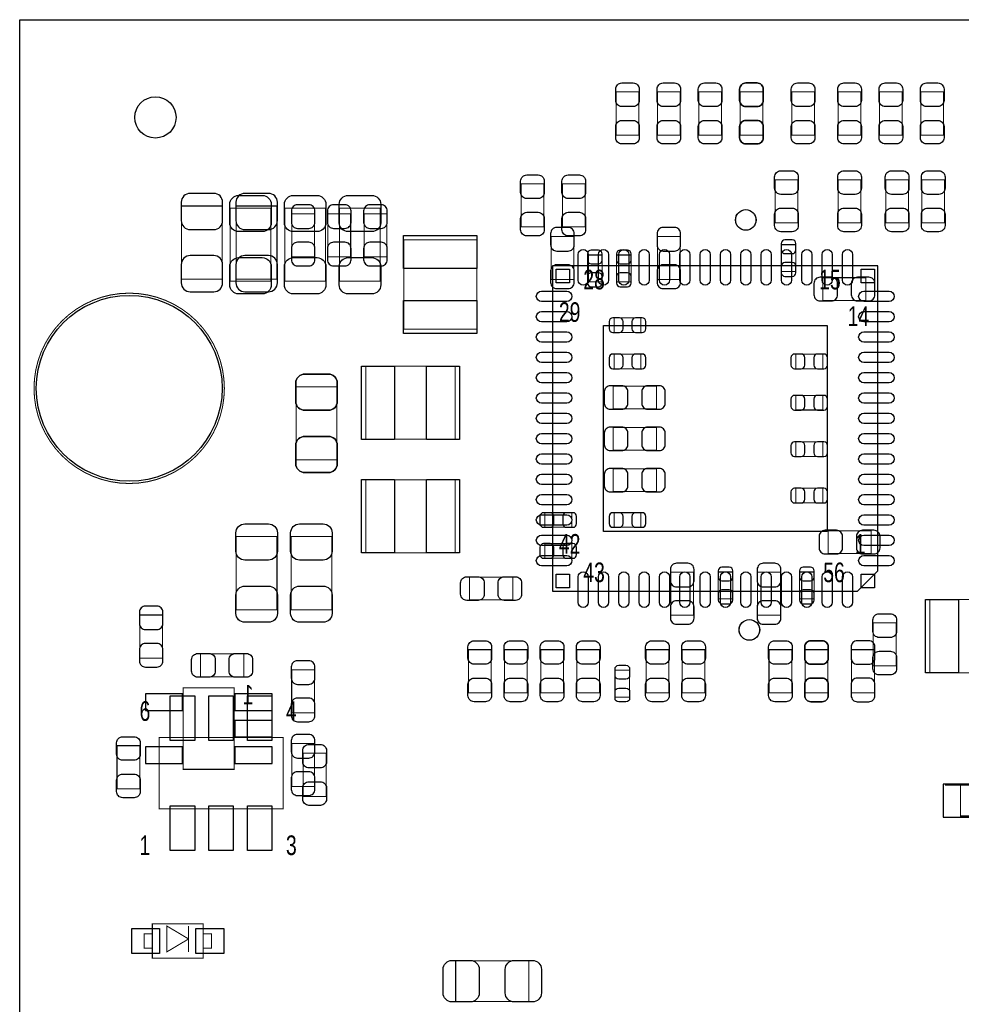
# Model space of a CAD drawing. Extents: x 0 to 2662, y -3 to 2035.
# Tile 2 of 8: x 0 to 912, y 1082 to 2035. Entities that reach past the tile are written whole.
import ezdxf

# ---------------------------------------------------------------- set-up
doc = ezdxf.new("R2010")
doc.units = 0
for name, color, linetype in [('BG_OUTLINE', 3, 'CONTINUOUS'), ('PG_ASSEMBLY_BOTTOM', 43, 'CONTINUOUS'), ('PG_ASSEMBLY_TOP', 253, 'CONTINUOUS'), ('PIN_BOTTOM', 211, 'CONTINUOUS'), ('PIN_TOP', 173, 'CONTINUOUS')]:
    doc.layers.add(name, color=color, linetype=linetype)

msp = doc.modelspace()

# ---------------------------------------------------------------- linework, layer by layer
at = {"layer": 'BG_OUTLINE'}
msp.add_lwpolyline([(2661.4, 866.1, 0.414214), (2582.7, 787.4, 0.414214), (2661.4, 708.7), (2661.4, 0), (659.4, 0), (659.4, 137.8, 0.414214), (639.8, 157.5, 0.414214), (620.1, 137.8), (620.1, 0), (0, 0), (0, 708.7, 0.414214), (78.7, 787.4, 0.414214), (0, 866.1), (0, 2035), (2661.4, 2035)], format="xyb", close=True, dxfattribs=at)
at = {"layer": 'PG_ASSEMBLY_BOTTOM', "const_width": 1}
for points in [[(697.38, 1923.33), (719.42, 1923.33), (719.42, 1965.07), (697.38, 1965.07), (697.38, 1923.33)], [(196.09, 1854.63), (156.71, 1854.63), (156.71, 1783.77), (196.09, 1783.77), (196.09, 1854.63)], [(249.09, 1854.63), (209.71, 1854.63), (209.71, 1783.77), (249.09, 1783.77), (249.09, 1854.63)], [(285.42, 1847.07), (263.38, 1847.07), (263.38, 1805.33), (285.42, 1805.33), (285.42, 1847.07)], [(320.42, 1847.07), (298.38, 1847.07), (298.38, 1805.33), (320.42, 1805.33), (320.42, 1847.07)], [(355.42, 1847.07), (333.38, 1847.07), (333.38, 1805.33), (355.42, 1805.33), (355.42, 1847.07)], [(514.38, 1783.44), (536.42, 1783.44), (536.42, 1825.18), (514.38, 1825.18), (514.38, 1783.44)], [(639.42, 1825.18), (617.38, 1825.18), (617.38, 1783.44), (639.42, 1783.44), (639.42, 1825.18)], [(751.49, 1817.17), (737.31, 1817.17), (737.31, 1791.19), (751.49, 1791.19), (751.49, 1817.17)], [(563.91, 1807.19), (549.73, 1807.19), (549.73, 1781.21), (563.91, 1781.21), (563.91, 1807.19)], [(591.91, 1807.19), (577.73, 1807.19), (577.73, 1781.21), (591.91, 1781.21), (591.91, 1807.19)], [(819.27, 1763.18), (819.27, 1785.22), (777.53, 1785.22), (777.53, 1763.18), (819.27, 1763.18)], [(575.41, 1746.29), (575.41, 1732.11), (601.39, 1732.11), (601.39, 1746.29), (575.41, 1746.29)], [(575.41, 1711.29), (575.41, 1697.11), (601.39, 1697.11), (601.39, 1711.29), (575.41, 1711.29)], [(777.39, 1697.11), (777.39, 1711.29), (751.41, 1711.29), (751.41, 1697.11), (777.39, 1697.11)], [(307.09, 1679.63), (267.71, 1679.63), (267.71, 1608.77), (307.09, 1608.77), (307.09, 1679.63)], [(574.62, 1680.22), (574.62, 1658.18), (616.36, 1658.18), (616.36, 1680.22), (574.62, 1680.22)], [(777.39, 1657.11), (777.39, 1671.29), (751.41, 1671.29), (751.41, 1657.11), (777.39, 1657.11)], [(574.62, 1640.22), (574.62, 1618.18), (616.36, 1618.18), (616.36, 1640.22), (574.62, 1640.22)], [(777.39, 1612.11), (777.39, 1626.29), (751.41, 1626.29), (751.41, 1612.11), (777.39, 1612.11)], [(574.62, 1600.22), (574.62, 1578.18), (616.36, 1578.18), (616.36, 1600.22), (574.62, 1600.22)], [(777.39, 1567.11), (777.39, 1581.29), (751.41, 1581.29), (751.41, 1567.11), (777.39, 1567.11)], [(508.41, 1557.71), (508.41, 1543.53), (534.39, 1543.53), (534.39, 1557.71), (508.41, 1557.71)], [(575.41, 1557.71), (575.41, 1543.53), (601.39, 1543.53), (601.39, 1557.71), (575.41, 1557.71)], [(824.27, 1518.18), (824.27, 1540.22), (782.53, 1540.22), (782.53, 1518.18), (824.27, 1518.18)], [(508.41, 1527.71), (508.41, 1513.53), (534.39, 1513.53), (534.39, 1527.71), (508.41, 1527.71)], [(630.38, 1458.33), (652.42, 1458.33), (652.42, 1500.07), (630.38, 1500.07), (630.38, 1458.33)], [(676.31, 1474.3), (690.49, 1474.3), (690.49, 1500.28), (676.31, 1500.28), (676.31, 1474.3)], [(714.38, 1458.33), (736.42, 1458.33), (736.42, 1500.07), (714.38, 1500.07), (714.38, 1458.33)], [(754.89, 1474.3), (769.07, 1474.3), (769.07, 1500.28), (754.89, 1500.28), (754.89, 1474.3)], [(138.31, 1458.63), (116.27, 1458.63), (116.27, 1416.89), (138.31, 1416.89), (138.31, 1458.63)], [(760.38, 1383.33), (782.42, 1383.33), (782.42, 1425.07), (760.38, 1425.07), (760.38, 1383.33)], [(805.38, 1383.33), (827.42, 1383.33), (827.42, 1425.07), (805.38, 1425.07), (805.38, 1383.33)], [(263.28, 1363.93), (285.32, 1363.93), (285.32, 1405.67), (263.28, 1405.67), (263.28, 1363.93)], [(207.6, 1309.2), (207.6, 1388), (158.4, 1388), (158.4, 1309.2), (207.6, 1309.2)], [(285.37, 1334.32), (263.33, 1334.32), (263.33, 1292.58), (285.37, 1292.58), (285.37, 1334.32)], [(895.72, 1293.96), (970.52, 1293.96), (970.52, 1264.04), (910.68, 1264.04), (910.68, 1293.96)]]:
    msp.add_lwpolyline(points, dxfattribs=at)
at = {"layer": 'PG_ASSEMBLY_TOP', "const_width": 1}
for points in [[(599.42, 1923.33), (577.38, 1923.33), (577.38, 1965.07), (599.42, 1965.07), (599.42, 1923.33)], [(639.42, 1923.33), (617.38, 1923.33), (617.38, 1965.07), (639.42, 1965.07), (639.42, 1923.33)], [(679.42, 1923.33), (657.38, 1923.33), (657.38, 1965.07), (679.42, 1965.07), (679.42, 1923.33)], [(719.42, 1923.33), (697.38, 1923.33), (697.38, 1965.07), (719.42, 1965.07), (719.42, 1923.33)], [(769.42, 1923.33), (747.38, 1923.33), (747.38, 1965.07), (769.42, 1965.07), (769.42, 1923.33)], [(814.42, 1923.33), (792.38, 1923.33), (792.38, 1965.07), (814.42, 1965.07), (814.42, 1923.33)], [(832.38, 1965.07), (854.42, 1965.07), (854.42, 1923.33), (832.38, 1923.33), (832.38, 1965.07)], [(894.42, 1923.33), (872.38, 1923.33), (872.38, 1965.07), (894.42, 1965.07), (894.42, 1923.33)], [(753.32, 1838.33), (731.28, 1838.33), (731.28, 1880.07), (753.32, 1880.07), (753.32, 1838.33)], [(814.42, 1838.33), (792.38, 1838.33), (792.38, 1880.07), (814.42, 1880.07), (814.42, 1838.33)], [(860.42, 1838.33), (838.38, 1838.33), (838.38, 1880.07), (860.42, 1880.07), (860.42, 1838.33)], [(873.38, 1880.07), (895.42, 1880.07), (895.42, 1838.33), (873.38, 1838.33), (873.38, 1880.07)], [(485.38, 1876.07), (507.42, 1876.07), (507.42, 1834.33), (485.38, 1834.33), (485.38, 1876.07)], [(547.42, 1834.33), (525.38, 1834.33), (525.38, 1876.07), (547.42, 1876.07), (547.42, 1834.33)], [(203.71, 1852.63), (243.09, 1852.63), (243.09, 1781.77), (203.71, 1781.77), (203.71, 1852.63)], [(256.71, 1852.63), (296.09, 1852.63), (296.09, 1781.77), (256.71, 1781.77), (256.71, 1852.63)], [(309.71, 1852.63), (349.09, 1852.63), (349.09, 1781.77), (309.71, 1781.77), (309.71, 1852.63)], [(371.77, 1821.91), (371.77, 1735.29), (442.63, 1735.29), (442.63, 1821.91), (371.77, 1821.91)], [(335.09, 1628.77), (421.71, 1628.77), (421.71, 1699.63), (335.09, 1699.63), (335.09, 1628.77)], [(267.71, 1679.63), (307.09, 1679.63), (307.09, 1608.77), (267.71, 1608.77), (267.71, 1679.63)], [(335.09, 1518.77), (421.71, 1518.77), (421.71, 1589.63), (335.09, 1589.63), (335.09, 1518.77)], [(209.71, 1534.63), (249.09, 1534.63), (249.09, 1463.77), (209.71, 1463.77), (209.71, 1534.63)], [(262.71, 1534.63), (302.09, 1534.63), (302.09, 1463.77), (262.71, 1463.77), (262.71, 1534.63)], [(435.53, 1473.18), (435.53, 1495.22), (477.27, 1495.22), (477.27, 1473.18), (435.53, 1473.18)], [(967.71, 1473.63), (881.09, 1473.63), (881.09, 1402.77), (967.71, 1402.77), (967.71, 1473.63)], [(848.42, 1409.33), (826.38, 1409.33), (826.38, 1451.07), (848.42, 1451.07), (848.42, 1409.33)], [(216.86, 1420.92), (216.86, 1398.88), (175.12, 1398.88), (175.12, 1420.92), (216.86, 1420.92)], [(434.38, 1425.07), (456.42, 1425.07), (456.42, 1383.33), (434.38, 1383.33), (434.38, 1425.07)], [(491.42, 1383.33), (469.38, 1383.33), (469.38, 1425.07), (491.42, 1425.07), (491.42, 1383.33)], [(526.42, 1383.33), (504.38, 1383.33), (504.38, 1425.07), (526.42, 1425.07), (526.42, 1383.33)], [(561.42, 1383.33), (539.38, 1383.33), (539.38, 1425.07), (561.42, 1425.07), (561.42, 1383.33)], [(606.38, 1425.07), (628.42, 1425.07), (628.42, 1383.33), (606.38, 1383.33), (606.38, 1425.07)], [(641.38, 1425.07), (663.42, 1425.07), (663.42, 1383.33), (641.38, 1383.33), (641.38, 1425.07)], [(725.38, 1425.07), (747.42, 1425.07), (747.42, 1383.33), (725.38, 1383.33), (725.38, 1425.07)], [(782.42, 1383.33), (760.38, 1383.33), (760.38, 1425.07), (782.42, 1425.07), (782.42, 1383.33)], [(576.31, 1405.19), (590.49, 1405.19), (590.49, 1379.21), (576.31, 1379.21), (576.31, 1405.19)], [(134.94, 1271.04), (255.02, 1271.04), (255.02, 1339.94), (134.94, 1339.94), (134.94, 1271.04)], [(94.19, 1332.12), (116.23, 1332.12), (116.23, 1290.38), (94.19, 1290.38), (94.19, 1332.12)], [(296.57, 1283.01), (274.53, 1283.01), (274.53, 1324.75), (296.57, 1324.75), (296.57, 1283.01)], [(128.4, 1159.75), (177.6, 1159.75), (177.6, 1126.25), (128.4, 1126.25), (128.4, 1159.75)], [(163.5, 1157.5), (163.5, 1145), (142.5, 1157.5), (142.5, 1132.5), (163.5, 1145), (163.5, 1132.5)], [(128.4, 1149.9), (120.4, 1149.9), (120.4, 1136.1), (128.4, 1136.1)], [(177.6, 1149.9), (185.6, 1149.9), (185.6, 1136.1), (177.6, 1136.1)], [(492.93, 1123.79), (492.93, 1084.41), (422.07, 1084.41), (422.07, 1123.79), (492.93, 1123.79)]]:
    msp.add_lwpolyline(points, dxfattribs=at)
for points in [[(712.77, 1841.09, 1), (693.09, 1841.09, 1), (712.77, 1841.09)], [(198.14, 1678.1, 1), (13.86, 1678.1, 1), (198.14, 1678.1)], [(716.24, 1444.2, 1), (696.56, 1444.2, 1), (716.24, 1444.2)]]:
    msp.add_lwpolyline(points, format="xyb", dxfattribs=at)
at = {"layer": 'PG_ASSEMBLY_TOP'}
msp.add_lwpolyline([(830.88, 1796.68), (515.92, 1796.68), (515.92, 1481.72), (811.2, 1481.72), (830.88, 1501.4), (830.88, 1796.68)], dxfattribs=at)
at = {"layer": 'PIN_BOTTOM'}
for points in [[(696.98, 1967.82), (696.98, 1956.8, 0.414846), (702.89, 1950.89), (713.91, 1950.89, 0.414846), (719.82, 1956.8), (719.82, 1967.82, 0.414846), (713.91, 1973.73), (702.89, 1973.73, 0.414846)], [(719.82, 1920.58), (719.82, 1931.6, 0.414846), (713.91, 1937.51), (702.89, 1937.51, 0.414846), (696.98, 1931.6), (696.98, 1920.58, 0.414846), (702.89, 1914.67), (713.91, 1914.67, 0.414846)], [(156.32, 1858.18), (156.32, 1840.46, 0.414414), (164.98, 1831.8), (187.82, 1831.8, 0.414414), (196.48, 1840.46), (196.48, 1858.18, 0.414414), (187.82, 1866.84), (164.98, 1866.84, 0.414414)], [(209.32, 1858.18), (209.32, 1840.46, 0.414414), (217.98, 1831.8), (240.82, 1831.8, 0.414414), (249.48, 1840.46), (249.48, 1858.18, 0.414414), (240.82, 1866.84), (217.98, 1866.84, 0.414414)], [(262.98, 1849.82), (262.98, 1838.8, 0.414846), (268.89, 1832.89), (279.91, 1832.89, 0.414846), (285.82, 1838.8), (285.82, 1849.82, 0.414846), (279.91, 1855.73), (268.89, 1855.73, 0.414846)], [(297.98, 1849.82), (297.98, 1838.8, 0.414846), (303.89, 1832.89), (314.91, 1832.89, 0.414846), (320.82, 1838.8), (320.82, 1849.82, 0.414846), (314.91, 1855.73), (303.89, 1855.73, 0.414846)], [(332.98, 1849.82), (332.98, 1838.8, 0.414846), (338.89, 1832.89), (349.91, 1832.89, 0.414846), (355.82, 1838.8), (355.82, 1849.82, 0.414846), (349.91, 1855.73), (338.89, 1855.73, 0.414846)], [(513.98, 1827.93), (513.98, 1816.91, 0.414846), (519.89, 1811), (530.91, 1811, 0.414846), (536.82, 1816.91), (536.82, 1827.93, 0.414846), (530.91, 1833.84), (519.89, 1833.84, 0.414846)], [(616.98, 1827.93), (616.98, 1816.91, 0.414846), (622.89, 1811), (633.91, 1811, 0.414846), (639.82, 1816.91), (639.82, 1827.93, 0.414846), (633.91, 1833.84), (622.89, 1833.84, 0.414846)], [(737.31, 1818.35), (737.31, 1812.05, 0.413587), (740.86, 1808.51), (747.94, 1808.51, 0.413587), (751.49, 1812.05), (751.49, 1818.35, 0.413587), (747.94, 1821.89), (740.86, 1821.89, 0.413587)], [(285.82, 1802.58), (285.82, 1813.6, 0.414846), (279.91, 1819.51), (268.89, 1819.51, 0.414846), (262.98, 1813.6), (262.98, 1802.58, 0.414846), (268.89, 1796.67), (279.91, 1796.67, 0.414846)], [(320.82, 1802.58), (320.82, 1813.6, 0.414846), (314.91, 1819.51), (303.89, 1819.51, 0.414846), (297.98, 1813.6), (297.98, 1802.58, 0.414846), (303.89, 1796.67), (314.91, 1796.67, 0.414846)], [(355.82, 1802.58), (355.82, 1813.6, 0.414846), (349.91, 1819.51), (338.89, 1819.51, 0.414846), (332.98, 1813.6), (332.98, 1802.58, 0.414846), (338.89, 1796.67), (349.91, 1796.67, 0.414846)], [(549.73, 1808.37), (549.73, 1802.07, 0.413587), (553.28, 1798.53), (560.36, 1798.53, 0.413587), (563.91, 1802.07), (563.91, 1808.37, 0.413587), (560.36, 1811.91), (553.28, 1811.91, 0.413587)], [(577.73, 1808.37), (577.73, 1802.07, 0.413587), (581.28, 1798.53), (588.36, 1798.53, 0.413587), (591.91, 1802.07), (591.91, 1808.37, 0.413587), (588.36, 1811.91), (581.28, 1811.91, 0.413587)], [(196.48, 1780.22), (196.48, 1797.94, 0.414414), (187.82, 1806.6), (164.98, 1806.6, 0.414414), (156.32, 1797.94), (156.32, 1780.22, 0.414414), (164.98, 1771.56), (187.82, 1771.56, 0.414414)], [(249.48, 1780.22), (249.48, 1797.94, 0.414414), (240.82, 1806.6), (217.98, 1806.6, 0.414414), (209.32, 1797.94), (209.32, 1780.22, 0.414414), (217.98, 1771.56), (240.82, 1771.56, 0.414414)], [(536.82, 1780.69), (536.82, 1791.71, 0.414846), (530.91, 1797.62), (519.89, 1797.62, 0.414846), (513.98, 1791.71), (513.98, 1780.69, 0.414846), (519.89, 1774.78), (530.91, 1774.78, 0.414846)], [(639.82, 1780.69), (639.82, 1791.71, 0.414846), (633.91, 1797.62), (622.89, 1797.62, 0.414846), (616.98, 1791.71), (616.98, 1780.69, 0.414846), (622.89, 1774.78), (633.91, 1774.78, 0.414846)], [(751.49, 1790.01), (751.49, 1796.31, 0.413587), (747.94, 1799.85), (740.86, 1799.85, 0.413587), (737.31, 1796.31), (737.31, 1790.01, 0.413587), (740.86, 1786.47), (747.94, 1786.47, 0.413587)], [(563.91, 1780.03), (563.91, 1786.33, 0.413587), (560.36, 1789.87), (553.28, 1789.87, 0.413587), (549.73, 1786.33), (549.73, 1780.03, 0.413587), (553.28, 1776.49), (560.36, 1776.49, 0.413587)], [(591.91, 1780.03), (591.91, 1786.33, 0.413587), (588.36, 1789.87), (581.28, 1789.87, 0.413587), (577.73, 1786.33), (577.73, 1780.03, 0.413587), (581.28, 1776.49), (588.36, 1776.49, 0.413587)], [(774.78, 1762.78), (785.8, 1762.78, 0.414846), (791.71, 1768.69), (791.71, 1779.71, 0.414846), (785.8, 1785.62), (774.78, 1785.62, 0.414846), (768.87, 1779.71), (768.87, 1768.69, 0.414846)], [(822.02, 1785.62), (811, 1785.62, 0.414846), (805.09, 1779.71), (805.09, 1768.69, 0.414846), (811, 1762.78), (822.02, 1762.78, 0.414846), (827.93, 1768.69), (827.93, 1779.71, 0.414846)], [(574.23, 1732.11), (580.53, 1732.11, 0.413587), (584.07, 1735.66), (584.07, 1742.74, 0.413587), (580.53, 1746.29), (574.23, 1746.29, 0.413587), (570.69, 1742.74), (570.69, 1735.66, 0.413587)], [(602.57, 1746.29), (596.27, 1746.29, 0.413587), (592.73, 1742.74), (592.73, 1735.66, 0.413587), (596.27, 1732.11), (602.57, 1732.11, 0.413587), (606.11, 1735.66), (606.11, 1742.74, 0.413587)], [(574.23, 1697.11), (580.53, 1697.11, 0.413587), (584.07, 1700.66), (584.07, 1707.74, 0.413587), (580.53, 1711.29), (574.23, 1711.29, 0.413587), (570.69, 1707.74), (570.69, 1700.66, 0.413587)], [(602.57, 1711.29), (596.27, 1711.29, 0.413587), (592.73, 1707.74), (592.73, 1700.66, 0.413587), (596.27, 1697.11), (602.57, 1697.11, 0.413587), (606.11, 1700.66), (606.11, 1707.74, 0.413587)], [(750.23, 1697.11), (756.53, 1697.11, 0.413587), (760.07, 1700.66), (760.07, 1707.74, 0.413587), (756.53, 1711.29), (750.23, 1711.29, 0.413587), (746.69, 1707.74), (746.69, 1700.66, 0.413587)], [(778.57, 1711.29), (772.27, 1711.29, 0.413587), (768.73, 1707.74), (768.73, 1700.66, 0.413587), (772.27, 1697.11), (778.57, 1697.11, 0.413587), (782.11, 1700.66), (782.11, 1707.74, 0.413587)], [(267.32, 1683.18), (267.32, 1665.46, 0.414414), (275.98, 1656.8), (298.82, 1656.8, 0.414414), (307.48, 1665.46), (307.48, 1683.18, 0.414414), (298.82, 1691.84), (275.98, 1691.84, 0.414414)], [(571.87, 1657.78), (582.89, 1657.78, 0.414846), (588.8, 1663.69), (588.8, 1674.71, 0.414846), (582.89, 1680.62), (571.87, 1680.62, 0.414846), (565.96, 1674.71), (565.96, 1663.69, 0.414846)], [(619.11, 1680.62), (608.09, 1680.62, 0.414846), (602.18, 1674.71), (602.18, 1663.69, 0.414846), (608.09, 1657.78), (619.11, 1657.78, 0.414846), (625.02, 1663.69), (625.02, 1674.71, 0.414846)], [(750.23, 1657.11), (756.53, 1657.11, 0.413587), (760.07, 1660.66), (760.07, 1667.74, 0.413587), (756.53, 1671.29), (750.23, 1671.29, 0.413587), (746.69, 1667.74), (746.69, 1660.66, 0.413587)], [(778.57, 1671.29), (772.27, 1671.29, 0.413587), (768.73, 1667.74), (768.73, 1660.66, 0.413587), (772.27, 1657.11), (778.57, 1657.11, 0.413587), (782.11, 1660.66), (782.11, 1667.74, 0.413587)], [(571.87, 1617.78), (582.89, 1617.78, 0.414846), (588.8, 1623.69), (588.8, 1634.71, 0.414846), (582.89, 1640.62), (571.87, 1640.62, 0.414846), (565.96, 1634.71), (565.96, 1623.69, 0.414846)], [(619.11, 1640.62), (608.09, 1640.62, 0.414846), (602.18, 1634.71), (602.18, 1623.69, 0.414846), (608.09, 1617.78), (619.11, 1617.78, 0.414846), (625.02, 1623.69), (625.02, 1634.71, 0.414846)], [(307.48, 1605.22), (307.48, 1622.94, 0.414414), (298.82, 1631.6), (275.98, 1631.6, 0.414414), (267.32, 1622.94), (267.32, 1605.22, 0.414414), (275.98, 1596.56), (298.82, 1596.56, 0.414414)], [(750.23, 1612.11), (756.53, 1612.11, 0.413587), (760.07, 1615.66), (760.07, 1622.74, 0.413587), (756.53, 1626.29), (750.23, 1626.29, 0.413587), (746.69, 1622.74), (746.69, 1615.66, 0.413587)], [(778.57, 1626.29), (772.27, 1626.29, 0.413587), (768.73, 1622.74), (768.73, 1615.66, 0.413587), (772.27, 1612.11), (778.57, 1612.11, 0.413587), (782.11, 1615.66), (782.11, 1622.74, 0.413587)], [(571.87, 1577.78), (582.89, 1577.78, 0.414846), (588.8, 1583.69), (588.8, 1594.71, 0.414846), (582.89, 1600.62), (571.87, 1600.62, 0.414846), (565.96, 1594.71), (565.96, 1583.69, 0.414846)], [(619.11, 1600.62), (608.09, 1600.62, 0.414846), (602.18, 1594.71), (602.18, 1583.69, 0.414846), (608.09, 1577.78), (619.11, 1577.78, 0.414846), (625.02, 1583.69), (625.02, 1594.71, 0.414846)], [(750.23, 1567.11), (756.53, 1567.11, 0.413587), (760.07, 1570.66), (760.07, 1577.74, 0.413587), (756.53, 1581.29), (750.23, 1581.29, 0.413587), (746.69, 1577.74), (746.69, 1570.66, 0.413587)], [(778.57, 1581.29), (772.27, 1581.29, 0.413587), (768.73, 1577.74), (768.73, 1570.66, 0.413587), (772.27, 1567.11), (778.57, 1567.11, 0.413587), (782.11, 1570.66), (782.11, 1577.74, 0.413587)], [(507.23, 1543.53), (513.53, 1543.53, 0.413587), (517.07, 1547.08), (517.07, 1554.16, 0.413587), (513.53, 1557.71), (507.23, 1557.71, 0.413587), (503.69, 1554.16), (503.69, 1547.08, 0.413587)], [(535.57, 1557.71), (529.27, 1557.71, 0.413587), (525.73, 1554.16), (525.73, 1547.08, 0.413587), (529.27, 1543.53), (535.57, 1543.53, 0.413587), (539.11, 1547.08), (539.11, 1554.16, 0.413587)], [(574.23, 1543.53), (580.53, 1543.53, 0.413587), (584.07, 1547.08), (584.07, 1554.16, 0.413587), (580.53, 1557.71), (574.23, 1557.71, 0.413587), (570.69, 1554.16), (570.69, 1547.08, 0.413587)], [(602.57, 1557.71), (596.27, 1557.71, 0.413587), (592.73, 1554.16), (592.73, 1547.08, 0.413587), (596.27, 1543.53), (602.57, 1543.53, 0.413587), (606.11, 1547.08), (606.11, 1554.16, 0.413587)], [(779.78, 1517.78), (790.8, 1517.78, 0.414846), (796.71, 1523.69), (796.71, 1534.71, 0.414846), (790.8, 1540.62), (779.78, 1540.62, 0.414846), (773.87, 1534.71), (773.87, 1523.69, 0.414846)], [(827.02, 1540.62), (816, 1540.62, 0.414846), (810.09, 1534.71), (810.09, 1523.69, 0.414846), (816, 1517.78), (827.02, 1517.78, 0.414846), (832.93, 1523.69), (832.93, 1534.71, 0.414846)], [(507.23, 1513.53), (513.53, 1513.53, 0.413587), (517.07, 1517.08), (517.07, 1524.16, 0.413587), (513.53, 1527.71), (507.23, 1527.71, 0.413587), (503.69, 1524.16), (503.69, 1517.08, 0.413587)], [(535.57, 1527.71), (529.27, 1527.71, 0.413587), (525.73, 1524.16), (525.73, 1517.08, 0.413587), (529.27, 1513.53), (535.57, 1513.53, 0.413587), (539.11, 1517.08), (539.11, 1524.16, 0.413587)], [(629.98, 1502.82), (629.98, 1491.8, 0.414846), (635.89, 1485.89), (646.91, 1485.89, 0.414846), (652.82, 1491.8), (652.82, 1502.82, 0.414846), (646.91, 1508.73), (635.89, 1508.73, 0.414846)], [(713.98, 1502.82), (713.98, 1491.8, 0.414846), (719.89, 1485.89), (730.91, 1485.89, 0.414846), (736.82, 1491.8), (736.82, 1502.82, 0.414846), (730.91, 1508.73), (719.89, 1508.73, 0.414846)], [(676.31, 1501.46), (676.31, 1495.16, 0.413587), (679.86, 1491.62), (686.94, 1491.62, 0.413587), (690.49, 1495.16), (690.49, 1501.46, 0.413587), (686.94, 1505), (679.86, 1505, 0.413587)], [(754.89, 1501.46), (754.89, 1495.16, 0.413587), (758.44, 1491.62), (765.52, 1491.62, 0.413587), (769.07, 1495.16), (769.07, 1501.46, 0.413587), (765.52, 1505), (758.44, 1505, 0.413587)], [(690.49, 1473.12), (690.49, 1479.42, 0.413587), (686.94, 1482.96), (679.86, 1482.96, 0.413587), (676.31, 1479.42), (676.31, 1473.12, 0.413587), (679.86, 1469.58), (686.94, 1469.58, 0.413587)], [(769.07, 1473.12), (769.07, 1479.42, 0.413587), (765.52, 1482.96), (758.44, 1482.96, 0.413587), (754.89, 1479.42), (754.89, 1473.12, 0.413587), (758.44, 1469.58), (765.52, 1469.58, 0.413587)], [(652.82, 1455.58), (652.82, 1466.6, 0.414846), (646.91, 1472.51), (635.89, 1472.51, 0.414846), (629.98, 1466.6), (629.98, 1455.58, 0.414846), (635.89, 1449.67), (646.91, 1449.67, 0.414846)], [(736.82, 1455.58), (736.82, 1466.6, 0.414846), (730.91, 1472.51), (719.89, 1472.51, 0.414846), (713.98, 1466.6), (713.98, 1455.58, 0.414846), (719.89, 1449.67), (730.91, 1449.67, 0.414846)], [(115.87, 1461.38), (115.87, 1450.36, 0.414846), (121.78, 1444.45), (132.8, 1444.45, 0.414846), (138.71, 1450.36), (138.71, 1461.38, 0.414846), (132.8, 1467.29), (121.78, 1467.29, 0.414846)], [(138.71, 1414.14), (138.71, 1425.16, 0.414846), (132.8, 1431.07), (121.78, 1431.07, 0.414846), (115.87, 1425.16), (115.87, 1414.14, 0.414846), (121.78, 1408.23), (132.8, 1408.23, 0.414846)], [(759.98, 1427.82), (759.98, 1416.8, 0.414846), (765.89, 1410.89), (776.91, 1410.89, 0.414846), (782.82, 1416.8), (782.82, 1427.82, 0.414846), (776.91, 1433.73), (765.89, 1433.73, 0.414846)], [(804.98, 1427.82), (804.98, 1416.8, 0.414846), (810.89, 1410.89), (821.91, 1410.89, 0.414846), (827.82, 1416.8), (827.82, 1427.82, 0.414846), (821.91, 1433.73), (810.89, 1433.73, 0.414846)], [(262.88, 1408.42), (262.88, 1397.4, 0.414846), (268.79, 1391.49), (279.81, 1391.49, 0.414846), (285.72, 1397.4), (285.72, 1408.42, 0.414846), (279.81, 1414.33), (268.79, 1414.33, 0.414846)], [(782.82, 1380.58), (782.82, 1391.6, 0.414846), (776.91, 1397.51), (765.89, 1397.51, 0.414846), (759.98, 1391.6), (759.98, 1380.58, 0.414846), (765.89, 1374.67), (776.91, 1374.67, 0.414846)], [(827.82, 1380.58), (827.82, 1391.6, 0.414846), (821.91, 1397.51), (810.89, 1397.51, 0.414846), (804.98, 1391.6), (804.98, 1380.58, 0.414846), (810.89, 1374.67), (821.91, 1374.67, 0.414846)], [(285.72, 1361.18), (285.72, 1372.2, 0.414846), (279.81, 1378.11), (268.79, 1378.11, 0.414846), (262.88, 1372.2), (262.88, 1361.18, 0.414846), (268.79, 1355.27), (279.81, 1355.27, 0.414846)], [(262.93, 1337.07), (262.93, 1326.05, 0.414846), (268.84, 1320.14), (279.86, 1320.14, 0.414846), (285.77, 1326.05), (285.77, 1337.07, 0.414846), (279.86, 1342.98), (268.84, 1342.98, 0.414846)], [(285.77, 1289.83), (285.77, 1300.85, 0.414846), (279.86, 1306.76), (268.84, 1306.76, 0.414846), (262.93, 1300.85), (262.93, 1289.83, 0.414846), (268.84, 1283.92), (279.86, 1283.92, 0.414846)]]:
    msp.add_lwpolyline(points, format="xyb", close=True, dxfattribs=at)
for points in [[(121.7, 1366.2), (157.7, 1366.2), (157.7, 1382.2), (121.7, 1382.2)], [(208.3, 1366.2), (244.3, 1366.2), (244.3, 1382.2), (208.3, 1382.2)], [(208.3, 1340.6), (244.3, 1340.6), (244.3, 1356.6), (208.3, 1356.6)], [(121.7, 1315), (157.7, 1315), (157.7, 1331), (121.7, 1331)], [(208.3, 1315), (244.3, 1315), (244.3, 1331), (208.3, 1331)], [(893.93, 1295), (893.93, 1263), (932.93, 1263), (932.93, 1295)]]:
    msp.add_lwpolyline(points, close=True, dxfattribs=at)
msp.add_circle((106, 1678.1), 90, dxfattribs=at)
at = {"layer": 'PIN_TOP'}
for points in [[(599.82, 1967.82), (599.82, 1956.8, -0.414846), (593.91, 1950.89), (582.89, 1950.89, -0.414846), (576.98, 1956.8), (576.98, 1967.82, -0.414846), (582.89, 1973.73), (593.91, 1973.73, -0.414846)], [(639.82, 1967.82), (639.82, 1956.8, -0.414846), (633.91, 1950.89), (622.89, 1950.89, -0.414846), (616.98, 1956.8), (616.98, 1967.82, -0.414846), (622.89, 1973.73), (633.91, 1973.73, -0.414846)], [(679.82, 1967.82), (679.82, 1956.8, -0.414846), (673.91, 1950.89), (662.89, 1950.89, -0.414846), (656.98, 1956.8), (656.98, 1967.82, -0.414846), (662.89, 1973.73), (673.91, 1973.73, -0.414846)], [(719.82, 1967.82), (719.82, 1956.8, -0.414846), (713.91, 1950.89), (702.89, 1950.89, -0.414846), (696.98, 1956.8), (696.98, 1967.82, -0.414846), (702.89, 1973.73), (713.91, 1973.73, -0.414846)], [(769.82, 1967.82), (769.82, 1956.8, -0.414846), (763.91, 1950.89), (752.89, 1950.89, -0.414846), (746.98, 1956.8), (746.98, 1967.82, -0.414846), (752.89, 1973.73), (763.91, 1973.73, -0.414846)], [(814.82, 1967.82), (814.82, 1956.8, -0.414846), (808.91, 1950.89), (797.89, 1950.89, -0.414846), (791.98, 1956.8), (791.98, 1967.82, -0.414846), (797.89, 1973.73), (808.91, 1973.73, -0.414846)], [(854.82, 1967.82), (854.82, 1956.8, -0.414846), (848.91, 1950.89), (837.89, 1950.89, -0.414846), (831.98, 1956.8), (831.98, 1967.82, -0.414846), (837.89, 1973.73), (848.91, 1973.73, -0.414846)], [(894.82, 1967.82), (894.82, 1956.8, -0.414846), (888.91, 1950.89), (877.89, 1950.89, -0.414846), (871.98, 1956.8), (871.98, 1967.82, -0.414846), (877.89, 1973.73), (888.91, 1973.73, -0.414846)], [(576.98, 1920.58), (576.98, 1931.6, -0.414846), (582.89, 1937.51), (593.91, 1937.51, -0.414846), (599.82, 1931.6), (599.82, 1920.58, -0.414846), (593.91, 1914.67), (582.89, 1914.67, -0.414846)], [(616.98, 1920.58), (616.98, 1931.6, -0.414846), (622.89, 1937.51), (633.91, 1937.51, -0.414846), (639.82, 1931.6), (639.82, 1920.58, -0.414846), (633.91, 1914.67), (622.89, 1914.67, -0.414846)], [(656.98, 1920.58), (656.98, 1931.6, -0.414846), (662.89, 1937.51), (673.91, 1937.51, -0.414846), (679.82, 1931.6), (679.82, 1920.58, -0.414846), (673.91, 1914.67), (662.89, 1914.67, -0.414846)], [(696.98, 1920.58), (696.98, 1931.6, -0.414846), (702.89, 1937.51), (713.91, 1937.51, -0.414846), (719.82, 1931.6), (719.82, 1920.58, -0.414846), (713.91, 1914.67), (702.89, 1914.67, -0.414846)], [(746.98, 1920.58), (746.98, 1931.6, -0.414846), (752.89, 1937.51), (763.91, 1937.51, -0.414846), (769.82, 1931.6), (769.82, 1920.58, -0.414846), (763.91, 1914.67), (752.89, 1914.67, -0.414846)], [(791.98, 1920.58), (791.98, 1931.6, -0.414846), (797.89, 1937.51), (808.91, 1937.51, -0.414846), (814.82, 1931.6), (814.82, 1920.58, -0.414846), (808.91, 1914.67), (797.89, 1914.67, -0.414846)], [(831.98, 1920.58), (831.98, 1931.6, -0.414846), (837.89, 1937.51), (848.91, 1937.51, -0.414846), (854.82, 1931.6), (854.82, 1920.58, -0.414846), (848.91, 1914.67), (837.89, 1914.67, -0.414846)], [(871.98, 1920.58), (871.98, 1931.6, -0.414846), (877.89, 1937.51), (888.91, 1937.51, -0.414846), (894.82, 1931.6), (894.82, 1920.58, -0.414846), (888.91, 1914.67), (877.89, 1914.67, -0.414846)], [(753.72, 1882.82), (753.72, 1871.8, -0.414846), (747.81, 1865.89), (736.79, 1865.89, -0.414846), (730.88, 1871.8), (730.88, 1882.82, -0.414846), (736.79, 1888.73), (747.81, 1888.73, -0.414846)], [(814.82, 1882.82), (814.82, 1871.8, -0.414846), (808.91, 1865.89), (797.89, 1865.89, -0.414846), (791.98, 1871.8), (791.98, 1882.82, -0.414846), (797.89, 1888.73), (808.91, 1888.73, -0.414846)], [(860.82, 1882.82), (860.82, 1871.8, -0.414846), (854.91, 1865.89), (843.89, 1865.89, -0.414846), (837.98, 1871.8), (837.98, 1882.82, -0.414846), (843.89, 1888.73), (854.91, 1888.73, -0.414846)], [(895.82, 1882.82), (895.82, 1871.8, -0.414846), (889.91, 1865.89), (878.89, 1865.89, -0.414846), (872.98, 1871.8), (872.98, 1882.82, -0.414846), (878.89, 1888.73), (889.91, 1888.73, -0.414846)], [(507.82, 1878.82), (507.82, 1867.8, -0.414846), (501.91, 1861.89), (490.89, 1861.89, -0.414846), (484.98, 1867.8), (484.98, 1878.82, -0.414846), (490.89, 1884.73), (501.91, 1884.73, -0.414846)], [(547.82, 1878.82), (547.82, 1867.8, -0.414846), (541.91, 1861.89), (530.89, 1861.89, -0.414846), (524.98, 1867.8), (524.98, 1878.82, -0.414846), (530.89, 1884.73), (541.91, 1884.73, -0.414846)], [(243.48, 1856.18), (243.48, 1838.46, -0.414414), (234.82, 1829.8), (211.98, 1829.8, -0.414414), (203.32, 1838.46), (203.32, 1856.18, -0.414414), (211.98, 1864.84), (234.82, 1864.84, -0.414414)], [(296.48, 1856.18), (296.48, 1838.46, -0.414414), (287.82, 1829.8), (264.98, 1829.8, -0.414414), (256.32, 1838.46), (256.32, 1856.18, -0.414414), (264.98, 1864.84), (287.82, 1864.84, -0.414414)], [(349.48, 1856.18), (349.48, 1838.46, -0.414414), (340.82, 1829.8), (317.98, 1829.8, -0.414414), (309.32, 1838.46), (309.32, 1856.18, -0.414414), (317.98, 1864.84), (340.82, 1864.84, -0.414414)], [(730.88, 1835.58), (730.88, 1846.6, -0.414846), (736.79, 1852.51), (747.81, 1852.51, -0.414846), (753.72, 1846.6), (753.72, 1835.58, -0.414846), (747.81, 1829.67), (736.79, 1829.67, -0.414846)], [(791.98, 1835.58), (791.98, 1846.6, -0.414846), (797.89, 1852.51), (808.91, 1852.51, -0.414846), (814.82, 1846.6), (814.82, 1835.58, -0.414846), (808.91, 1829.67), (797.89, 1829.67, -0.414846)], [(837.98, 1835.58), (837.98, 1846.6, -0.414846), (843.89, 1852.51), (854.91, 1852.51, -0.414846), (860.82, 1846.6), (860.82, 1835.58, -0.414846), (854.91, 1829.67), (843.89, 1829.67, -0.414846)], [(872.98, 1835.58), (872.98, 1846.6, -0.414846), (878.89, 1852.51), (889.91, 1852.51, -0.414846), (895.82, 1846.6), (895.82, 1835.58, -0.414846), (889.91, 1829.67), (878.89, 1829.67, -0.414846)], [(484.98, 1831.58), (484.98, 1842.6, -0.414846), (490.89, 1848.51), (501.91, 1848.51, -0.414846), (507.82, 1842.6), (507.82, 1831.58, -0.414846), (501.91, 1825.67), (490.89, 1825.67, -0.414846)], [(524.98, 1831.58), (524.98, 1842.6, -0.414846), (530.89, 1848.51), (541.91, 1848.51, -0.414846), (547.82, 1842.6), (547.82, 1831.58, -0.414846), (541.91, 1825.67), (530.89, 1825.67, -0.414846)], [(540.53, 1782.91), (540.53, 1807.53, -1), (550.37, 1807.53), (550.37, 1782.91, -1)], [(560.21, 1782.91), (560.21, 1807.53, -1), (570.05, 1807.53), (570.05, 1782.91, -1)], [(579.9, 1782.91), (579.9, 1807.53, -1), (589.74, 1807.53), (589.74, 1782.91, -1)], [(599.58, 1782.91), (599.58, 1807.53, -1), (609.42, 1807.53), (609.42, 1782.91, -1)], [(619.27, 1782.91), (619.27, 1807.53, -1), (629.11, 1807.53), (629.11, 1782.91, -1)], [(638.95, 1782.91), (638.95, 1807.53, -1), (648.79, 1807.53), (648.79, 1782.91, -1)], [(658.64, 1782.91), (658.64, 1807.53, -1), (668.48, 1807.53), (668.48, 1782.91, -1)], [(678.32, 1782.91), (678.32, 1807.53, -1), (688.16, 1807.53), (688.16, 1782.91, -1)], [(698.01, 1782.91), (698.01, 1807.53, -1), (707.85, 1807.53), (707.85, 1782.91, -1)], [(717.69, 1782.91), (717.69, 1807.53, -1), (727.53, 1807.53), (727.53, 1782.91, -1)], [(737.38, 1782.91), (737.38, 1807.53, -1), (747.22, 1807.53), (747.22, 1782.91, -1)], [(757.06, 1782.91), (757.06, 1807.53, -1), (766.9, 1807.53), (766.9, 1782.91, -1)], [(776.75, 1782.91), (776.75, 1807.53, -1), (786.59, 1807.53), (786.59, 1782.91, -1)], [(796.43, 1782.91), (796.43, 1807.53, -1), (806.27, 1807.53), (806.27, 1782.91, -1)], [(203.32, 1778.22), (203.32, 1795.94, -0.414414), (211.98, 1804.6), (234.82, 1804.6, -0.414414), (243.48, 1795.94), (243.48, 1778.22, -0.414414), (234.82, 1769.56), (211.98, 1769.56, -0.414414)], [(256.32, 1778.22), (256.32, 1795.94, -0.414414), (264.98, 1804.6), (287.82, 1804.6, -0.414414), (296.48, 1795.94), (296.48, 1778.22, -0.414414), (287.82, 1769.56), (264.98, 1769.56, -0.414414)], [(309.32, 1778.22), (309.32, 1795.94, -0.414414), (317.98, 1804.6), (340.82, 1804.6, -0.414414), (349.48, 1795.94), (349.48, 1778.22, -0.414414), (340.82, 1769.56), (317.98, 1769.56, -0.414414)], [(505.07, 1772.07), (529.68, 1772.07, -1), (529.68, 1762.23), (505.07, 1762.23, -1)], [(817.12, 1772.07), (841.73, 1772.07, -1), (841.73, 1762.23), (817.12, 1762.23, -1)], [(505.07, 1752.39), (529.68, 1752.39, -1), (529.68, 1742.55), (505.07, 1742.55, -1)], [(817.12, 1752.39), (841.73, 1752.39, -1), (841.73, 1742.55), (817.12, 1742.55, -1)], [(505.07, 1732.7), (529.68, 1732.7, -1), (529.68, 1722.86), (505.07, 1722.86, -1)], [(817.12, 1732.7), (841.73, 1732.7, -1), (841.73, 1722.86), (817.12, 1722.86, -1)], [(505.07, 1713.02), (529.68, 1713.02, -1), (529.68, 1703.18), (505.07, 1703.18, -1)], [(817.12, 1713.02), (841.73, 1713.02, -1), (841.73, 1703.18), (817.12, 1703.18, -1)], [(307.48, 1683.18), (307.48, 1665.46, -0.414414), (298.82, 1656.8), (275.98, 1656.8, -0.414414), (267.32, 1665.46), (267.32, 1683.18, -0.414414), (275.98, 1691.84), (298.82, 1691.84, -0.414414)], [(505.07, 1693.33), (529.68, 1693.33, -1), (529.68, 1683.49), (505.07, 1683.49, -1)], [(817.12, 1693.33), (841.73, 1693.33, -1), (841.73, 1683.49), (817.12, 1683.49, -1)], [(505.07, 1673.65), (529.68, 1673.65, -1), (529.68, 1663.81), (505.07, 1663.81, -1)], [(817.12, 1673.65), (841.73, 1673.65, -1), (841.73, 1663.81), (817.12, 1663.81, -1)], [(505.07, 1653.96), (529.68, 1653.96, -1), (529.68, 1644.12), (505.07, 1644.12, -1)], [(817.12, 1653.96), (841.73, 1653.96, -1), (841.73, 1644.12), (817.12, 1644.12, -1)], [(267.32, 1605.22), (267.32, 1622.94, -0.414414), (275.98, 1631.6), (298.82, 1631.6, -0.414414), (307.48, 1622.94), (307.48, 1605.22, -0.414414), (298.82, 1596.56), (275.98, 1596.56, -0.414414)], [(505.07, 1634.28), (529.68, 1634.28, -1), (529.68, 1624.44), (505.07, 1624.44, -1)], [(817.12, 1634.28), (841.73, 1634.28, -1), (841.73, 1624.44), (817.12, 1624.44, -1)], [(505.07, 1614.59), (529.68, 1614.59, -1), (529.68, 1604.75), (505.07, 1604.75, -1)], [(817.12, 1614.59), (841.73, 1614.59, -1), (841.73, 1604.75), (817.12, 1604.75, -1)], [(505.07, 1594.91), (529.68, 1594.91, -1), (529.68, 1585.07), (505.07, 1585.07, -1)], [(817.12, 1594.91), (841.73, 1594.91, -1), (841.73, 1585.07), (817.12, 1585.07, -1)], [(505.07, 1575.22), (529.68, 1575.22, -1), (529.68, 1565.38), (505.07, 1565.38, -1)], [(817.12, 1575.22), (841.73, 1575.22, -1), (841.73, 1565.38), (817.12, 1565.38, -1)], [(505.07, 1555.54), (529.68, 1555.54, -1), (529.68, 1545.7), (505.07, 1545.7, -1)], [(817.12, 1555.54), (841.73, 1555.54, -1), (841.73, 1545.7), (817.12, 1545.7, -1)], [(249.48, 1538.18), (249.48, 1520.46, -0.414414), (240.82, 1511.8), (217.98, 1511.8, -0.414414), (209.32, 1520.46), (209.32, 1538.18, -0.414414), (217.98, 1546.84), (240.82, 1546.84, -0.414414)], [(302.48, 1538.18), (302.48, 1520.46, -0.414414), (293.82, 1511.8), (270.98, 1511.8, -0.414414), (262.32, 1520.46), (262.32, 1538.18, -0.414414), (270.98, 1546.84), (293.82, 1546.84, -0.414414)], [(505.07, 1535.85), (529.68, 1535.85, -1), (529.68, 1526.01), (505.07, 1526.01, -1)], [(817.12, 1535.85), (841.73, 1535.85, -1), (841.73, 1526.01), (817.12, 1526.01, -1)], [(505.07, 1516.17), (529.68, 1516.17, -1), (529.68, 1506.33), (505.07, 1506.33, -1)], [(817.12, 1516.17), (841.73, 1516.17, -1), (841.73, 1506.33), (817.12, 1506.33, -1)], [(540.53, 1470.88), (540.53, 1495.48, -1), (550.37, 1495.48), (550.37, 1470.88, -1)], [(560.21, 1470.88), (560.21, 1495.48, -1), (570.05, 1495.48), (570.05, 1470.88, -1)], [(579.9, 1470.88), (579.9, 1495.48, -1), (589.74, 1495.48), (589.74, 1470.88, -1)], [(599.58, 1470.88), (599.58, 1495.48, -1), (609.42, 1495.48), (609.42, 1470.88, -1)], [(619.27, 1470.88), (619.27, 1495.48, -1), (629.11, 1495.48), (629.11, 1470.88, -1)], [(638.95, 1470.88), (638.95, 1495.48, -1), (648.79, 1495.48), (648.79, 1470.88, -1)], [(658.64, 1470.88), (658.64, 1495.48, -1), (668.48, 1495.48), (668.48, 1470.88, -1)], [(678.32, 1470.88), (678.32, 1495.48, -1), (688.16, 1495.48), (688.16, 1470.88, -1)], [(698.01, 1470.88), (698.01, 1495.48, -1), (707.85, 1495.48), (707.85, 1470.88, -1)], [(717.69, 1470.88), (717.69, 1495.48, -1), (727.53, 1495.48), (727.53, 1470.88, -1)], [(737.38, 1470.88), (737.38, 1495.48, -1), (747.22, 1495.48), (747.22, 1470.88, -1)], [(757.06, 1470.88), (757.06, 1495.48, -1), (766.9, 1495.48), (766.9, 1470.88, -1)], [(776.75, 1470.88), (776.75, 1495.48, -1), (786.59, 1495.48), (786.59, 1470.88, -1)], [(796.43, 1470.88), (796.43, 1495.48, -1), (806.27, 1495.48), (806.27, 1470.88, -1)], [(432.78, 1495.62), (443.8, 1495.62, -0.414846), (449.71, 1489.71), (449.71, 1478.69, -0.414846), (443.8, 1472.78), (432.78, 1472.78, -0.414846), (426.87, 1478.69), (426.87, 1489.71, -0.414846)], [(480.02, 1472.78), (469, 1472.78, -0.414846), (463.09, 1478.69), (463.09, 1489.71, -0.414846), (469, 1495.62), (480.02, 1495.62, -0.414846), (485.93, 1489.71), (485.93, 1478.69, -0.414846)], [(209.32, 1460.22), (209.32, 1477.94, -0.414414), (217.98, 1486.6), (240.82, 1486.6, -0.414414), (249.48, 1477.94), (249.48, 1460.22, -0.414414), (240.82, 1451.56), (217.98, 1451.56, -0.414414)], [(262.32, 1460.22), (262.32, 1477.94, -0.414414), (270.98, 1486.6), (293.82, 1486.6, -0.414414), (302.48, 1477.94), (302.48, 1460.22, -0.414414), (293.82, 1451.56), (270.98, 1451.56, -0.414414)], [(848.82, 1453.82), (848.82, 1442.8, -0.414846), (842.91, 1436.89), (831.89, 1436.89, -0.414846), (825.98, 1442.8), (825.98, 1453.82, -0.414846), (831.89, 1459.73), (842.91, 1459.73, -0.414846)], [(456.82, 1427.82), (456.82, 1416.8, -0.414846), (450.91, 1410.89), (439.89, 1410.89, -0.414846), (433.98, 1416.8), (433.98, 1427.82, -0.414846), (439.89, 1433.73), (450.91, 1433.73, -0.414846)], [(491.82, 1427.82), (491.82, 1416.8, -0.414846), (485.91, 1410.89), (474.89, 1410.89, -0.414846), (468.98, 1416.8), (468.98, 1427.82, -0.414846), (474.89, 1433.73), (485.91, 1433.73, -0.414846)], [(526.82, 1427.82), (526.82, 1416.8, -0.414846), (520.91, 1410.89), (509.89, 1410.89, -0.414846), (503.98, 1416.8), (503.98, 1427.82, -0.414846), (509.89, 1433.73), (520.91, 1433.73, -0.414846)], [(561.82, 1427.82), (561.82, 1416.8, -0.414846), (555.91, 1410.89), (544.89, 1410.89, -0.414846), (538.98, 1416.8), (538.98, 1427.82, -0.414846), (544.89, 1433.73), (555.91, 1433.73, -0.414846)], [(628.82, 1427.82), (628.82, 1416.8, -0.414846), (622.91, 1410.89), (611.89, 1410.89, -0.414846), (605.98, 1416.8), (605.98, 1427.82, -0.414846), (611.89, 1433.73), (622.91, 1433.73, -0.414846)], [(663.82, 1427.82), (663.82, 1416.8, -0.414846), (657.91, 1410.89), (646.89, 1410.89, -0.414846), (640.98, 1416.8), (640.98, 1427.82, -0.414846), (646.89, 1433.73), (657.91, 1433.73, -0.414846)], [(747.82, 1427.82), (747.82, 1416.8, -0.414846), (741.91, 1410.89), (730.89, 1410.89, -0.414846), (724.98, 1416.8), (724.98, 1427.82, -0.414846), (730.89, 1433.73), (741.91, 1433.73, -0.414846)], [(782.82, 1427.82), (782.82, 1416.8, -0.414846), (776.91, 1410.89), (765.89, 1410.89, -0.414846), (759.98, 1416.8), (759.98, 1427.82, -0.414846), (765.89, 1433.73), (776.91, 1433.73, -0.414846)], [(172.37, 1421.32), (183.39, 1421.32, -0.414846), (189.3, 1415.41), (189.3, 1404.39, -0.414846), (183.39, 1398.48), (172.37, 1398.48, -0.414846), (166.46, 1404.39), (166.46, 1415.41, -0.414846)], [(219.61, 1398.48), (208.59, 1398.48, -0.414846), (202.68, 1404.39), (202.68, 1415.41, -0.414846), (208.59, 1421.32), (219.61, 1421.32, -0.414846), (225.52, 1415.41), (225.52, 1404.39, -0.414846)], [(825.98, 1406.58), (825.98, 1417.6, -0.414846), (831.89, 1423.51), (842.91, 1423.51, -0.414846), (848.82, 1417.6), (848.82, 1406.58, -0.414846), (842.91, 1400.67), (831.89, 1400.67, -0.414846)], [(590.49, 1406.37), (590.49, 1400.07, -0.413587), (586.94, 1396.53), (579.86, 1396.53, -0.413587), (576.31, 1400.07), (576.31, 1406.37, -0.413587), (579.86, 1409.91), (586.94, 1409.91, -0.413587)], [(433.98, 1380.58), (433.98, 1391.6, -0.414846), (439.89, 1397.51), (450.91, 1397.51, -0.414846), (456.82, 1391.6), (456.82, 1380.58, -0.414846), (450.91, 1374.67), (439.89, 1374.67, -0.414846)], [(468.98, 1380.58), (468.98, 1391.6, -0.414846), (474.89, 1397.51), (485.91, 1397.51, -0.414846), (491.82, 1391.6), (491.82, 1380.58, -0.414846), (485.91, 1374.67), (474.89, 1374.67, -0.414846)], [(503.98, 1380.58), (503.98, 1391.6, -0.414846), (509.89, 1397.51), (520.91, 1397.51, -0.414846), (526.82, 1391.6), (526.82, 1380.58, -0.414846), (520.91, 1374.67), (509.89, 1374.67, -0.414846)], [(538.98, 1380.58), (538.98, 1391.6, -0.414846), (544.89, 1397.51), (555.91, 1397.51, -0.414846), (561.82, 1391.6), (561.82, 1380.58, -0.414846), (555.91, 1374.67), (544.89, 1374.67, -0.414846)], [(605.98, 1380.58), (605.98, 1391.6, -0.414846), (611.89, 1397.51), (622.91, 1397.51, -0.414846), (628.82, 1391.6), (628.82, 1380.58, -0.414846), (622.91, 1374.67), (611.89, 1374.67, -0.414846)], [(640.98, 1380.58), (640.98, 1391.6, -0.414846), (646.89, 1397.51), (657.91, 1397.51, -0.414846), (663.82, 1391.6), (663.82, 1380.58, -0.414846), (657.91, 1374.67), (646.89, 1374.67, -0.414846)], [(724.98, 1380.58), (724.98, 1391.6, -0.414846), (730.89, 1397.51), (741.91, 1397.51, -0.414846), (747.82, 1391.6), (747.82, 1380.58, -0.414846), (741.91, 1374.67), (730.89, 1374.67, -0.414846)], [(759.98, 1380.58), (759.98, 1391.6, -0.414846), (765.89, 1397.51), (776.91, 1397.51, -0.414846), (782.82, 1391.6), (782.82, 1380.58, -0.414846), (776.91, 1374.67), (765.89, 1374.67, -0.414846)], [(576.31, 1378.03), (576.31, 1384.33, -0.413587), (579.86, 1387.87), (586.94, 1387.87, -0.413587), (590.49, 1384.33), (590.49, 1378.03, -0.413587), (586.94, 1374.49), (579.86, 1374.49, -0.413587)], [(116.63, 1334.87), (116.63, 1323.85, -0.414846), (110.72, 1317.94), (99.7, 1317.94, -0.414846), (93.79, 1323.85), (93.79, 1334.87, -0.414846), (99.7, 1340.78), (110.72, 1340.78, -0.414846)], [(296.97, 1327.5), (296.97, 1316.48, -0.414846), (291.06, 1310.57), (280.04, 1310.57, -0.414846), (274.13, 1316.48), (274.13, 1327.5, -0.414846), (280.04, 1333.41), (291.06, 1333.41, -0.414846)], [(93.79, 1287.63), (93.79, 1298.65, -0.414846), (99.7, 1304.56), (110.72, 1304.56, -0.414846), (116.63, 1298.65), (116.63, 1287.63, -0.414846), (110.72, 1281.72), (99.7, 1281.72, -0.414846)], [(274.13, 1280.26), (274.13, 1291.28, -0.414846), (280.04, 1297.19), (291.06, 1297.19, -0.414846), (296.97, 1291.28), (296.97, 1280.26, -0.414846), (291.06, 1274.35), (280.04, 1274.35, -0.414846)], [(418.52, 1124.18), (436.24, 1124.18, -0.414414), (444.9, 1115.52), (444.9, 1092.68, -0.414414), (436.24, 1084.02), (418.52, 1084.02, -0.414414), (409.86, 1092.68), (409.86, 1115.52, -0.414414)], [(496.48, 1084.02), (478.76, 1084.02, -0.414414), (470.1, 1092.68), (470.1, 1115.52, -0.414414), (478.76, 1124.18), (496.48, 1124.18, -0.414414), (505.14, 1115.52), (505.14, 1092.68, -0.414414)]]:
    msp.add_lwpolyline(points, format="xyb", close=True, dxfattribs=at)
for points in [[(371.7, 1826.1), (442.7, 1826.1), (442.7, 1794.1), (371.7, 1794.1)], [(532.25, 1793.34), (532.25, 1780.35), (519.26, 1780.35), (519.26, 1793.34)], [(827.53, 1793.34), (827.53, 1780.35), (814.54, 1780.35), (814.54, 1793.34)], [(371.7, 1763.1), (442.7, 1763.1), (442.7, 1731.1), (371.7, 1731.1)], [(781.67, 1738.81), (781.67, 1539.6), (565.13, 1539.6), (565.13, 1738.81)], [(330.9, 1628.7), (330.9, 1699.7), (362.9, 1699.7), (362.9, 1628.7)], [(393.9, 1628.7), (393.9, 1699.7), (425.9, 1699.7), (425.9, 1628.7)], [(330.9, 1518.7), (330.9, 1589.7), (362.9, 1589.7), (362.9, 1518.7)], [(393.9, 1518.7), (393.9, 1589.7), (425.9, 1589.7), (425.9, 1518.7)], [(532.25, 1498.06), (532.25, 1485.07), (519.26, 1485.07), (519.26, 1498.06)], [(827.53, 1498.06), (827.53, 1485.07), (814.54, 1485.07), (814.54, 1498.06)], [(908.9, 1473.7), (908.9, 1402.7), (876.9, 1402.7), (876.9, 1473.7)], [(145.77, 1336.98), (145.77, 1380.29), (169.39, 1380.29), (169.39, 1336.98)], [(183.17, 1336.98), (183.17, 1380.29), (206.79, 1380.29), (206.79, 1336.98)], [(220.57, 1336.98), (220.57, 1380.29), (244.19, 1380.29), (244.19, 1336.98)], [(145.77, 1230.68), (145.77, 1273.99), (169.39, 1273.99), (169.39, 1230.68)], [(183.17, 1230.68), (183.17, 1273.99), (206.79, 1273.99), (206.79, 1230.68)], [(220.57, 1230.68), (220.57, 1273.99), (244.19, 1273.99), (244.19, 1230.68)], [(108.5, 1131), (108.5, 1155), (135.5, 1155), (135.5, 1131)], [(170.5, 1130.99), (170.5, 1154.99), (197.5, 1154.99), (197.5, 1130.99)]]:
    msp.add_lwpolyline(points, close=True, dxfattribs=at)
for centre, radius in [((131.4, 1940.4), 20), ((702.93, 1841.09), 10), ((106, 1678.1), 90), ((706.4, 1444.2), 10)]:
    msp.add_circle(centre, radius, dxfattribs=at)

# ---------------------------------------------------------------- texts
at = {"layer": 'PG_ASSEMBLY_BOTTOM', "text_generation_flag": 2, "width": 0.736842}
msp.add_text('1', height=19, dxfattribs=at).set_placement((226.5, 1372))
at = {"layer": 'PG_ASSEMBLY_TOP', "width": 0.736842}
for s, p in [('28', (545.64, 1773.89)), ('15', (773.98, 1773.89)), ('29', (522.01, 1742.4)), ('14', (801.54, 1738.46)), ('42', (522.01, 1517.99)), ('1', (808.48, 1517.99)), ('43', (545.64, 1490.43)), ('56', (777.92, 1490.43)), ('6', (116.04, 1356.14)), ('4', (257.78, 1356.14)), ('1', (116.04, 1226.22)), ('3', (257.78, 1226.22))]:
    msp.add_text(s, height=19, dxfattribs=at).set_placement(p)

doc.saveas('drawing.dxf')
